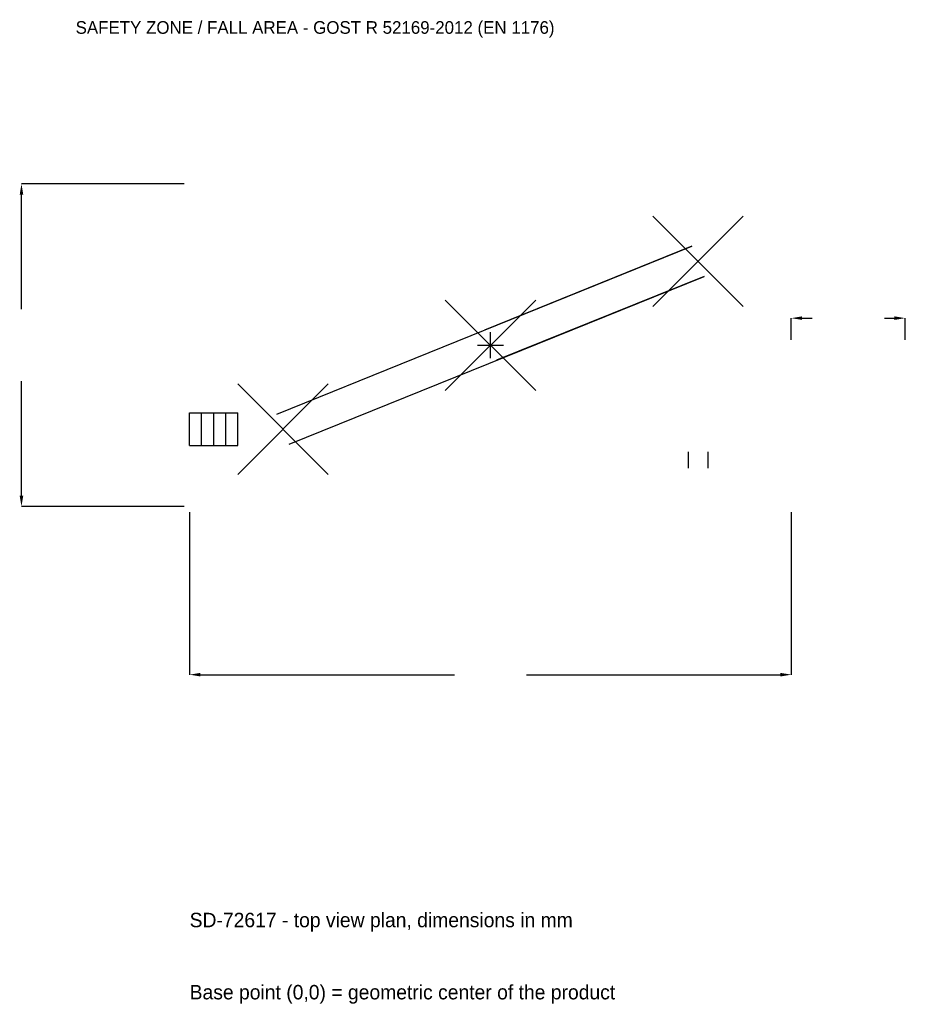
# Model space of a CAD drawing. Extents: x -7433 to 6550, y -10413 to 5143.
import ezdxf

# ---------------------------------------------------------------- set-up
doc = ezdxf.new("R2010")
doc.units = 0
for name, color, linetype in [('GP_MAF_zona_bezopasnosti', 1, 'Continuous'), ('ZSK_DANNYE', 3, 'Continuous'), ('ZSK_KONTUR', 7, 'Continuous'), ('ZSK_RAZMERY', 8, 'Continuous')]:
    doc.layers.add(name, color=color, linetype=linetype)
doc.dimstyles.new('ORION', dxfattribs={"dimtxt": 285, "dimasz": 171, "dimexe": 1.25, "dimexo": 85.5, "dimtad": 1, "dimcen": 2.5, "dimazin": 3, "dimtfac": 1, "dimtmove": 0, "dimatfit": 3})

# ---------------------------------------------------------------- blocks, each defined once
blk = doc.blocks.new('_CLOSEDFILLED')
at = {"color": 0, "linetype": 'BYBLOCK'}
blk.add_solid([(-1, 0.164), (0, 0), (-1, -0.164)], dxfattribs=at)
blk = doc.blocks.new('*D1')
for p, q in [((-4750, -2635.5), (-4750, -5205)), ((4750, -2635.5), (4750, -5205)), ((-4579, -5205), (-570, -5205)), ((570, -5205), (4579, -5205))]:
    blk.add_line(p, q)
at = {"layer": 'Defpoints'}
for p in [(-4750, -2550), (4750, -2550), (-4750, -5205)]:
    blk.add_point(p, dxfattribs=at)
at = {"layer": 'ZSK_RAZMERY', "xscale": 171, "yscale": 171, "rotation": 180}
blk.add_blockref('_CLOSEDFILLED', (-4750, -5205), dxfattribs=at)
at = {"layer": 'ZSK_RAZMERY', "xscale": 171, "yscale": 171}
blk.add_blockref('_CLOSEDFILLED', (4750, -5205), dxfattribs=at)
blk = doc.blocks.new('*D2')
for p, q in [((-4835.5, 2550), (-7405, 2550)), ((-7405, 570), (-7405, 2379)), ((-7405, -2379), (-7405, -570)), ((-4835.5, -2550), (-7405, -2550))]:
    blk.add_line(p, q)
at = {"layer": 'Defpoints'}
for p in [(-4750, 2550), (-7405, -2550), (-4750, -2550)]:
    blk.add_point(p, dxfattribs=at)
at = {"layer": 'ZSK_RAZMERY', "xscale": 171, "yscale": 171}
for p, rotation in [((-7405, 2550), 90), ((-7405, -2550), 270)]:
    blk.add_blockref('_CLOSEDFILLED', p, dxfattribs=dict(at, rotation=rotation))
blk = doc.blocks.new('*D3')
for p, q in [((4750, 85.5), (4750, 427.5)), ((4921, 427.5), (5080, 427.5)), ((6220, 427.5), (6379, 427.5)), ((6550, 85.5), (6550, 427.5))]:
    blk.add_line(p, q)
at = {"layer": 'Defpoints'}
for p in [(4750, 427.5), (4750, 0), (6550, 0)]:
    blk.add_point(p, dxfattribs=at)
at = {"layer": 'ZSK_RAZMERY', "xscale": 171, "yscale": 171, "rotation": 180}
blk.add_blockref('_CLOSEDFILLED', (4750, 427.5), dxfattribs=at)
at = {"layer": 'ZSK_RAZMERY', "xscale": 171, "yscale": 171}
blk.add_blockref('_CLOSEDFILLED', (6550, 427.5), dxfattribs=at)
blk = doc.blocks.new('B1')
at = {"layer": 'ZSK_KONTUR'}
for p, q in [((2562, 612), (3990, 2040)), ((2562, 2040), (3990, 612)), ((-3372.44, -1087.738), (3179.56, 1564.262)), ((3179.56, 1564.262), (-96.44, 238.262)), ((-3179.56, -1564.262), (3372.44, 1087.738)), ((3372.44, 1087.738), (96.44, -238.262)), ((-714, -714), (714, 714)), ((-714, 714), (714, -714)), ((-3990, -2040), (-2562, -612)), ((-3990, -612), (-2562, -2040)), ((-4750, -1068.96), (-3990, -1068.96)), ((-4750, -1583.04), (-4750, -1068.96)), ((-4560, -1583.04), (-4560, -1068.96)), ((-4370, -1583.04), (-4370, -1068.96)), ((-4180, -1583.04), (-4180, -1068.96)), ((-3990, -1583.04), (-3990, -1068.96)), ((-4750, -1583.04), (-3990, -1583.04)), ((3121.776, -1683), (3121.776, -1940.04)), ((3430.224, -1683), (3430.224, -1940.04))]:
    blk.add_line(p, q, dxfattribs=at)
at = {"layer": 'ZSK_RAZMERY'}
for p, q in [((0, -204), (0, 204)), ((-204, 0), (204, 0))]:
    blk.add_line(p, q, dxfattribs=at)
at = {"layer": 'GP_MAF_zona_bezopasnosti', "color": 1}
blk.add_text('SAFETY ZONE / FALL AREA - GOST R 52169-2012 (EN 1176)', height=199.5, dxfattribs=at).set_placement((-6550, 4920))
at = {"layer": 'ZSK_RAZMERY'}
dim = blk.add_linear_dim(base=(-7405, -2550), p1=(-4750, -2550), p2=(-4750, 2550), angle=90, dimstyle='ORION', dxfattribs=at)
dim.commit()
dim.dimension.update_dxf_attribs({"geometry": '*D2', "text_midpoint": (-7405, 0)})
for base, p1, p2, picture, middle in [((4750, 427.5), (4750, 0), (6550, 0), '*D3', (5650, 427.5)), ((-4750, -5205), (-4750, -2550), (4750, -2550), '*D1', (0, -5205))]:
    dim = blk.add_linear_dim(base=base, p1=p1, p2=p2, dimstyle='ORION', dxfattribs=at)
    dim.commit()
    dim.dimension.update_dxf_attribs({"geometry": picture, "text_midpoint": middle})

msp = doc.modelspace()

# ---------------------------------------------------------------- block references
msp.add_blockref('B1', (0, 0))

# ---------------------------------------------------------------- texts
at = {"layer": 'ZSK_DANNYE', "color": 3}
msp.add_text('SD-72617 - top view plan, dimensions in mm', height=228, dxfattribs=at).set_placement((-4750, -9195))
at = {"layer": 'ZSK_DANNYE', "color": 7}
msp.add_text('Base point (0,0) = geometric center of the product', height=228, dxfattribs=at).set_placement((-4750, -10335))

doc.saveas('drawing.dxf')
